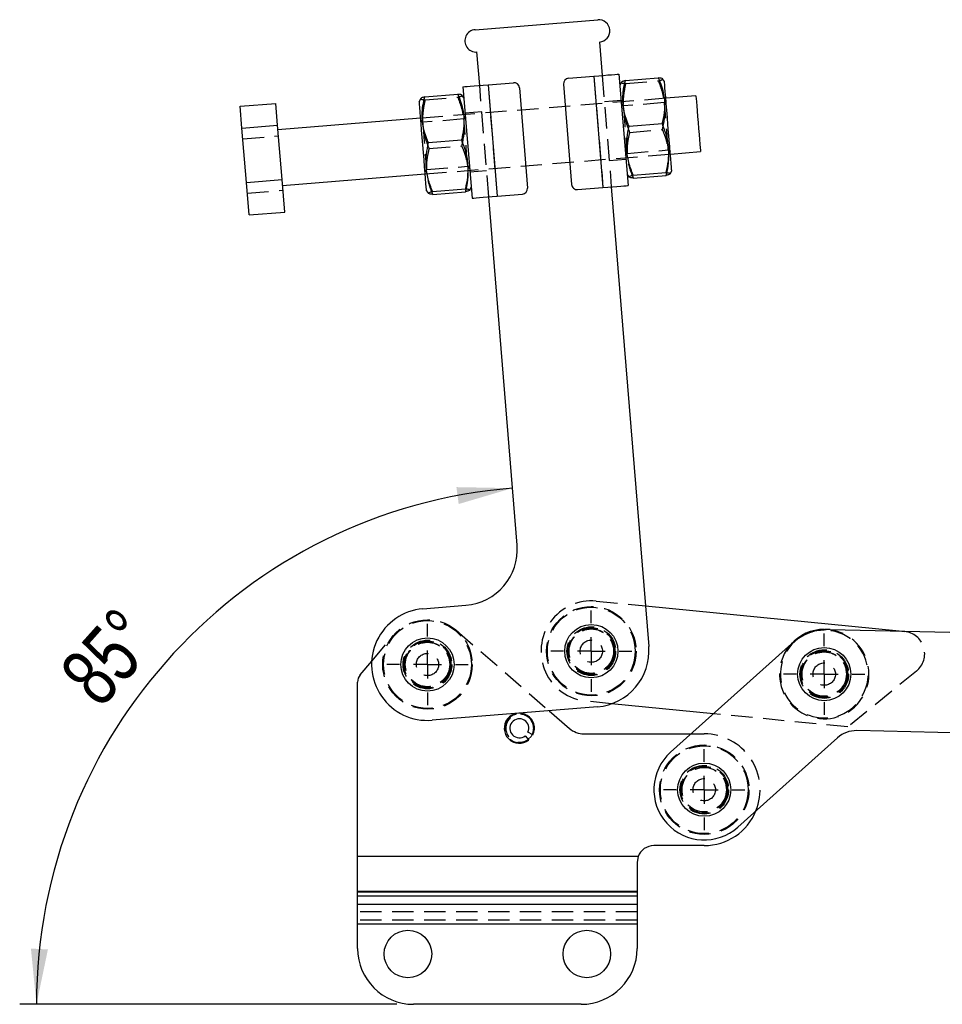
# Model space of a CAD drawing. Extents: x 54 to 540, y 63 to 421.
# Tile 3 of 11: x 54 to 137, y 333 to 421. Entities that reach past the tile are written whole.
import ezdxf

# ---------------------------------------------------------------- set-up
doc = ezdxf.new("R2010")
doc.units = 0
doc.header["$LTSCALE"] = 1.5
doc.linetypes.add('HIDDEN', pattern=[1.905, 1.27, -0.635])
doc.layers.get('0').update_dxf_attribs({"linetype": 'CONTINUOUS'})
doc.styles.add('SLDTEXTSTYLE0', font='TXT', dxfattribs={"width": 0.75})
doc.dimstyles.new('SLDDIMSTYLE3', dxfattribs={"dimtxt": 5.25, "dimasz": 4.953, "dimexe": 0, "dimexo": 0.0625, "dimgap": 1.3125, "dimtad": 1, "dimdec": 4, "dimlfac": 3, "dimzin": 12, "dimtxsty": 'SLDTEXTSTYLE0', "dimsah": 1, "dimcen": 0.09, "dimazin": 3, "dimtfac": 1, "dimtdec": 0, "dimtofl": 0, "dimtmove": 0, "dimatfit": 3, "dimtolj": 1, "dimtzin": 12})

# ---------------------------------------------------------------- blocks, each defined once
blk = doc.blocks.new('_D_7')
at = {"color": 7, "linetype": 'CONTINUOUS'}
blk.add_line((88.187, 333.197), (54.467, 333.197), dxfattribs=at)
blk.add_arc((102.288, 333.197), 46.321, 94.64959, 180, dxfattribs=at)
for points in [[(98.533, 379.366), (93.523, 379.457), (93.727, 377.947)], [(55.967, 333.197), (56.991, 338.102), (55.47, 338.184)]]:
    blk.add_solid(points, dxfattribs=at)
at = {"color": 7, "linetype": 'CONTINUOUS', "insert": (57.77, 363.055, 0.05), "char_height": 5.25, "attachment_point": 1, "rotation": 48.20291, "style": 'SLDTEXTSTYLE0'}
blk.add_mtext('85°', dxfattribs=at)
blk = doc.blocks.new('SW_CENTERMARKSYMBOL_6')
at = {"color": 0, "linetype": 'CONTINUOUS'}
for p, q in [((0, 2.5), (0, 3.63125)), ((0, 0), (0, 1.25)), ((-2.5, 0), (-3.63125, 0)), ((0, 0), (-1.25, 0)), ((0, 0), (0, -1.25)), ((0, 0), (1.25, 0)), ((2.5, 0), (3.63125, 0)), ((0, -2.5), (0, -3.63125))]:
    blk.add_line(p, q, dxfattribs=at)
blk = doc.blocks.new('SW_CENTERMARKSYMBOL_7')
at = {"color": 0, "linetype": 'CONTINUOUS'}
for p, q in [((0, 2.5), (0, 3.63125)), ((0, 0), (0, 1.25)), ((-2.5, 0), (-3.63125, 0)), ((0, 0), (-1.25, 0)), ((0, 0), (0, -1.25)), ((0, 0), (1.25, 0)), ((2.5, 0), (3.63125, 0)), ((0, -2.5), (0, -3.63125))]:
    blk.add_line(p, q, dxfattribs=at)
blk = doc.blocks.new('SW_CENTERMARKSYMBOL_8')
at = {"color": 0, "linetype": 'CONTINUOUS'}
for p, q in [((0, 2.5), (0, 3.63125)), ((0, 0), (0, 1.25)), ((-2.5, 0), (-3.63125, 0)), ((0, 0), (-1.25, 0)), ((0, 0), (0, -1.25)), ((0, 0), (1.25, 0)), ((2.5, 0), (3.63125, 0)), ((0, -2.5), (0, -3.63125))]:
    blk.add_line(p, q, dxfattribs=at)
blk = doc.blocks.new('SW_CENTERMARKSYMBOL_9')
at = {"color": 0, "linetype": 'CONTINUOUS'}
for p, q in [((0, 2.5), (0, 3.63125)), ((0, 0), (0, 1.25)), ((-2.5, 0), (-3.63125, 0)), ((0, 0), (-1.25, 0)), ((0, 0), (0, -1.25)), ((0, 0), (1.25, 0)), ((2.5, 0), (3.63125, 0)), ((0, -2.5), (0, -3.63125))]:
    blk.add_line(p, q, dxfattribs=at)

msp = doc.modelspace()

# ---------------------------------------------------------------- linework, layer by layer
at = {"color": 7, "linetype": 'CONTINUOUS'}
for p, q in [((95.198137, 420.374643), (106.161937, 421.266321)), ((106.32406, 419.272899), (106.567245, 416.282773)), ((95.603445, 415.391095), (95.36026, 418.381221)), ((103.5522, 416.037563), (105.819713, 416.221976)), ((105.819713, 416.221976), (106.630329, 406.254887)), ((108.062308, 416.404366), (108.872924, 406.437274)), ((108.63488, 415.827587), (111.577299, 416.066892)), ((112.130206, 415.731903), (111.960636, 415.977254)), ((94.108381, 415.269501), (94.918997, 405.302412)), ((96.350977, 415.451891), (98.61849, 415.636308)), ((96.350977, 415.451891), (97.161593, 405.484799)), ((99.157375, 415.178481), (99.88693, 406.208101)), ((103.094376, 415.498677), (103.82393, 406.528294)), ((108.275583, 415.686719), (108.14337, 415.407657)), ((90.33482, 414.227612), (90.202606, 413.948547)), ((90.694116, 414.36848), (93.636536, 414.607785)), ((94.189443, 414.272792), (94.019871, 414.518147)), ((114.942913, 414.455704), (112.251799, 414.236839)), ((74.184283, 413.524296), (77.373751, 413.783691)), ((74.342701, 411.576427), (74.184283, 413.524296)), ((77.532169, 411.835823), (77.373751, 413.783691)), ((90.324199, 412.453483), (77.566323, 411.415897)), ((74.342701, 411.576427), (77.532169, 411.835823)), ((74.737926, 406.716857), (74.342701, 411.576427)), ((77.927395, 406.976252), (77.532169, 411.835823)), ((108.967912, 411.732718), (111.910332, 411.972023)), ((91.027149, 410.273611), (93.969569, 410.512916)), ((112.657106, 409.253295), (115.348221, 409.47216)), ((74.737926, 406.716857), (77.927395, 406.976252)), ((78.164202, 404.064551), (77.927395, 406.976252)), ((77.971631, 406.432349), (90.729507, 407.469939)), ((108.791863, 407.433982), (108.967433, 407.179951)), ((109.322857, 407.368421), (112.265278, 407.607726)), ((109.344769, 407.098993), (112.28719, 407.338298)), ((112.651003, 407.4887), (112.778699, 407.758228)), ((74.974732, 403.805155), (74.737926, 406.716857)), ((91.382093, 405.909314), (94.324514, 406.14862)), ((94.710239, 406.029593), (94.837936, 406.299121)), ((104.362816, 406.07047), (106.630329, 406.254887)), ((107.377861, 406.31568), (110.721651, 365.201432)), ((90.851099, 405.974876), (91.026669, 405.720844)), ((91.404006, 405.639886), (94.346426, 405.879192)), ((98.947236, 374.276844), (96.414061, 405.424006)), ((97.161593, 405.484799), (99.429106, 405.669216)), ((74.974732, 403.805155), (78.164202, 404.064551)), ((90.531668, 368.575905), (94.368998, 368.887992)), ((110.426574, 368.829614), (133.131322, 366.595329)), ((126.41834, 366.732882), (126.602269, 366.728651)), ((126.953005, 366.733135), (141.147652, 366.416527)), ((112.680805, 355.740932), (123.501319, 365.455014)), ((84.923073, 362.671836), (85.945371, 363.881971)), ((84.686976, 346.407359), (84.686976, 362.026505)), ((106.143414, 359.812578), (91.342284, 358.608814)), ((101.804164, 359.459671), (103.622985, 357.881674)), ((116.518951, 359.186615), (107.407928, 360.083196)), ((140.946959, 357.418765), (129.324784, 357.677995)), ((99.67736, 357.220693), (99.999475, 356.838277)), ((100.372823, 357.312155), (99.925645, 357.535832)), ((104.933645, 357.392359), (114.520329, 357.392359)), ((127.59894, 357.038934), (118.693148, 349.043786)), ((115.686976, 347.392359), (111.186977, 347.392359)), ((109.778156, 346.407359), (84.686976, 346.407359)), ((84.686976, 343.277547), (84.686976, 346.407359)), ((109.778156, 346.407359), (109.686976, 345.909838)), ((109.686976, 345.909838), (109.686976, 343.277547)), ((109.686976, 343.277547), (84.686976, 343.277547)), ((84.686976, 343.238418), (84.686976, 343.277547)), ((109.686976, 343.238418), (84.686976, 343.238418)), ((84.686976, 342.884865), (84.686976, 343.238418)), ((84.686976, 342.134151), (84.686976, 342.884865)), ((109.686976, 342.884865), (84.686976, 342.884865)), ((109.686976, 343.277547), (109.686976, 343.238418)), ((109.686976, 343.238418), (109.686976, 342.884865)), ((109.686976, 342.884865), (109.686976, 342.134151)), ((109.686976, 342.134151), (84.686976, 342.134151)), ((84.686976, 340.376991), (84.686976, 342.134151)), ((109.686976, 342.134151), (109.686976, 340.376991)), ((84.686976, 338.19697), (84.686976, 340.376991)), ((109.686976, 340.376991), (84.686976, 340.376991)), ((109.686976, 340.376991), (109.686976, 338.19697)), ((104.686976, 333.196971), (89.686976, 333.196971))]:
    msp.add_line(p, q, dxfattribs=at)
at = {"color": 7, "linetype": 'HIDDEN'}
for p, q in [((105.819713, 416.221976), (106.630329, 406.254887)), ((106.567245, 416.282773), (107.377861, 406.31568)), ((108.656792, 415.558159), (111.599213, 415.797464)), ((96.414061, 405.424006), (95.603445, 415.391095)), ((96.350977, 415.451891), (97.161593, 405.484799)), ((112.251799, 414.236839), (90.324199, 412.453483)), ((90.716028, 414.099048), (93.658449, 414.338354)), ((108.254829, 414.037182), (106.759766, 413.915589)), ((112.265042, 414.074007), (112.134499, 413.85106)), ((108.443058, 413.550838), (108.278206, 413.749761)), ((112.134499, 413.85106), (108.443058, 413.550838)), ((90.502295, 412.091732), (90.337442, 412.290651)), ((94.193735, 412.391953), (90.502295, 412.091732)), ((94.324278, 412.6149), (94.193735, 412.391953)), ((95.795966, 413.023911), (94.300902, 412.902317)), ((109.011737, 411.193862), (111.954157, 411.433167)), ((74.421088, 410.612594), (77.610557, 410.871993)), ((91.070973, 409.734752), (94.013394, 409.974057)), ((108.78757, 409.314826), (112.479011, 409.615047)), ((112.479011, 409.615047), (112.643864, 409.416124)), ((90.729507, 407.469939), (112.657106, 409.253295)), ((107.18534, 408.682867), (108.680403, 408.804457)), ((108.657028, 409.091878), (108.78757, 409.314826)), ((90.716264, 407.632771), (90.846806, 407.855715)), ((90.846806, 407.855715), (94.538247, 408.15594)), ((94.538247, 408.15594), (94.7031, 407.957017)), ((94.726476, 407.669596), (96.221539, 407.791189)), ((74.816314, 405.753023), (78.005782, 406.012423)), ((106.029298, 369.262334), (110.426574, 368.829614)), ((93.558297, 366.613729), (101.804164, 359.459671)), ((133.131322, 366.595329), (133.600601, 366.54915)), ((85.945371, 363.881971), (87.881362, 366.173681)), ((134.668422, 363.008571), (128.530012, 358.004654)), ((107.407928, 360.083196), (105.147901, 360.305596)), ((128.530012, 358.004654), (116.518951, 359.186615)), ((114.520329, 357.392359), (115.686976, 357.392359)), ((109.778156, 346.407359), (84.686976, 346.407359)), ((109.686976, 343.277547), (84.686976, 343.277547)), ((109.686976, 343.238418), (84.686976, 343.238418)), ((109.686976, 342.884865), (84.686976, 342.884865)), ((109.686976, 342.134151), (84.686976, 342.134151)), ((109.686976, 341.481259), (84.686976, 341.481259)), ((109.686976, 340.730544), (84.686976, 340.730544)), ((109.686976, 340.376991), (84.686976, 340.376991))]:
    msp.add_line(p, q, dxfattribs=at)
at = {"color": 7, "linetype": 'CONTINUOUS', "flags": 128}
for points in [[(105.819713, 416.221976), (106.257222, 416.25756), (106.677917, 416.291773), (107.065632, 416.323307), (107.405468, 416.350945), (107.684363, 416.373629), (107.891602, 416.390482), (108.019218, 416.400861), (108.062308, 416.404366)], [(112.725902, 408.407408), (112.692025, 408.823937), (112.651316, 409.324504), (112.604941, 409.894701), (112.554238, 410.518132), (112.500665, 411.17686), (112.445761, 411.851935), (112.391109, 412.523932), (112.338278, 413.173526), (112.288789, 413.782022), (112.244066, 414.331924), (112.205395, 414.807401), (112.17389, 415.194787), (112.150456, 415.482923), (112.135767, 415.663532), (112.130246, 415.731415), (112.130206, 415.731903)], [(94.108381, 415.269501), (94.151472, 415.273007), (94.279089, 415.283385), (94.486327, 415.300242), (94.765222, 415.322922), (95.105057, 415.350563), (95.492773, 415.382094), (95.913468, 415.416311), (96.350977, 415.451891)], [(90.798302, 406.624056), (90.764426, 407.040584), (90.723715, 407.541148), (90.677341, 408.111345), (90.626638, 408.734776), (90.573065, 409.393504), (90.518161, 410.068579), (90.463508, 410.740576), (90.410677, 411.39017), (90.361189, 411.99867), (90.316466, 412.548568), (90.277795, 413.024049), (90.24629, 413.411431), (90.222856, 413.699571), (90.208167, 413.880176), (90.202646, 413.948059), (90.202606, 413.948547)], [(114.942913, 414.455704), (114.94293, 414.455514), (114.948205, 414.390634), (114.962711, 414.212286), (114.985765, 413.928806), (115.016294, 413.55345), (115.052865, 413.103774), (115.093772, 412.600796), (115.137101, 412.068039), (115.180825, 411.530416), (115.2229, 411.013063), (115.26136, 410.540171), (115.294407, 410.133853), (115.320492, 409.813109), (115.338399, 409.592934), (115.347289, 409.483622), (115.348221, 409.47216)], [(112.778699, 407.758228), (112.777921, 407.767787), (112.769476, 407.87163), (112.751969, 408.086899), (112.725902, 408.407408)], [(90.851099, 405.974876), (90.850322, 405.984435), (90.841876, 406.088274), (90.824369, 406.303543), (90.798302, 406.624056)], [(106.630329, 406.254887), (107.067837, 406.290467), (107.488533, 406.324684), (107.876249, 406.356215), (108.216084, 406.383853), (108.494979, 406.406536), (108.702217, 406.423389), (108.829834, 406.433768), (108.872924, 406.437274)], [(94.918997, 405.302412), (94.962088, 405.305918), (95.089704, 405.316297), (95.296943, 405.33315), (95.575838, 405.355833), (95.915673, 405.383471), (96.303388, 405.415002), (96.724084, 405.449219), (97.161593, 405.484799)], [(100.310056, 357.343551), (100.198247, 357.157628), (99.947317, 356.900199)]]:
    msp.add_lwpolyline(points, dxfattribs=at)
at = {"color": 7, "linetype": 'HIDDEN', "flags": 128}
for points in [[(108.443058, 413.550838), (108.443059, 413.550827), (108.447825, 413.49224), (108.461618, 413.322627), (108.483699, 413.051135), (108.512875, 412.692401), (108.547573, 412.265762), (108.585923, 411.794222), (108.625857, 411.303196), (108.665223, 410.819161), (108.7019, 410.368207), (108.733907, 409.974649), (108.759522, 409.659702)], [(112.479011, 409.615047), (112.474489, 409.670651), (112.460925, 409.837428), (112.439049, 410.106398), (112.410042, 410.463064), (112.375467, 410.888195), (112.337187, 411.35887), (112.297267, 411.849722), (112.257858, 412.334282), (112.221085, 412.786427), (112.188931, 413.181789), (112.163128, 413.499046), (112.145069, 413.721099), (112.135726, 413.835976), (112.134499, 413.85106)], [(94.538247, 408.15594), (94.533725, 408.21154), (94.520161, 408.378318), (94.498286, 408.647291), (94.469279, 409.003954), (94.434703, 409.429084), (94.396423, 409.899763), (94.356503, 410.390611), (94.317094, 410.875171), (94.280321, 411.327317), (94.248167, 411.722678), (94.222365, 412.039935), (94.204305, 412.261989), (94.194962, 412.376865), (94.193735, 412.391953)], [(90.502295, 412.091732), (90.502296, 412.09172), (90.50706, 412.033133), (90.520855, 411.86352), (90.542935, 411.592029), (90.572111, 411.233294), (90.606809, 410.806655), (90.645159, 410.335112), (90.685094, 409.844089), (90.72446, 409.360051), (90.761136, 408.909101), (90.793143, 408.515542), (90.818758, 408.200595)], [(126.41834, 366.657882), (125.755011, 366.601425), (125.441718, 366.534439)], [(100.436976, 357.892359), (100.375797, 357.506088), (100.310056, 357.343551)]]:
    msp.add_lwpolyline(points, dxfattribs=at)
at = {"color": 7, "linetype": 'HIDDEN'}
for centre, radius in [((105.5886, 364.783965), 4), ((105.5886, 364.783965), 3.925), ((90.936976, 363.592359), 4), ((90.936976, 363.592359), 3.925), ((105.5886, 364.783965), 2.175), ((105.5886, 364.783965), 2.1), ((105.5886, 364.783965), 2), ((105.5886, 364.783965), 1.984375), ((90.936976, 363.592359), 2.175), ((90.936976, 363.592359), 2.1), ((90.936976, 363.592359), 2), ((90.936976, 363.592359), 1.984375), ((105.5886, 364.783965), 1), ((126.418339, 362.732882), 2.175), ((126.418339, 362.732882), 2.1), ((126.418339, 362.732882), 2), ((126.418339, 362.732882), 1.984375), ((90.936976, 363.592359), 1), ((126.418339, 362.732882), 1), ((115.686976, 352.392359), 4), ((115.686976, 352.392359), 3.925), ((115.686976, 352.392359), 2.175), ((115.686976, 352.392359), 2.1), ((115.686976, 352.392359), 2), ((115.686976, 352.392359), 1.984375), ((115.686976, 352.392359), 1)]:
    msp.add_circle(centre, radius, dxfattribs=at)
at = {"color": 7, "linetype": 'CONTINUOUS'}
for centre, radius in [((105.5886, 364.783965), 2.38125), ((90.936976, 363.592359), 2.38125), ((126.418339, 362.732882), 2.38125), ((115.686976, 352.392359), 2.38125), ((89.186976, 337.69697), 2.125), ((105.186976, 337.69697), 2.125)]:
    msp.add_circle(centre, radius, dxfattribs=at)
for centre, radius, start, end in [((106.242998, 420.269609), 1, 274.64958889, 94.64958889), ((95.279198, 419.377932), 1, 94.64958889, 274.64958889), ((103.592731, 415.539207), 0.5, 94.64958889, 184.64958889), ((98.659021, 415.137952), 0.5, 4.64958889, 94.64958889), ((99.388575, 406.16757), 0.5, 274.64958889, 4.64958889), ((104.322285, 406.568825), 0.5, 184.64958889, 274.64958889), ((93.96369, 373.871537), 5, 274.64958889, 4.64958889), ((90.936976, 363.592359), 5, 94.64958889, 274.64958889), ((126.418339, 362.732882), 4, 90, 138.41510075), ((126.841509, 361.734377), 5.000001, 88.72224321, 131.91580982), ((126.418339, 362.732882), 3.925, 104.4077355, 121.52700775), ((105.738106, 364.796124), 5, 274.64958889, 4.64958889), ((85.686976, 362.026505), 1, 139.80953762, 180), ((99.152534, 357.889558), 1.35, 334.67793717, 308.85587181), ((99.152534, 357.889558), 0.85019, 335.41421889, 308.11959009), ((104.933645, 359.392359), 2, 229.0553139, 270), ((129.269035, 355.178617), 2.5, 88.72224321, 131.91580982), ((115.686976, 352.392359), 4.5, 131.91580982, 311.91580982), ((115.686976, 352.392359), 5, 270, 337.75773078), ((111.186976, 345.892359), 1.5, 90, 159.9199106), ((89.686976, 338.19697), 5, 180, 270), ((104.686976, 338.19697), 5, 270, 0)]:
    msp.add_arc(centre, radius, start, end, dxfattribs=at)
at = {"color": 7, "linetype": 'HIDDEN'}
for centre, radius, start, end in [((105.5886, 364.783965), 4.5, 84.37984153, 264.37984153), ((126.418339, 362.732882), 4, 138.41510075, 87.36448881), ((126.418339, 362.732882), 3.925, 121.52700775, 90), ((133.404733, 364.558763), 2, 309.18627376, 84.37984153), ((99.152534, 357.889558), 1.283013, 334.74331771, 308.79049127), ((99.186976, 357.892359), 1.25, 0, 307.46471282), ((115.686976, 352.392359), 5, 337.75773078, 90)]:
    msp.add_arc(centre, radius, start, end, dxfattribs=at)
at = {"color": 7, "linetype": 'CONTINUOUS'}
for points, knots in [([(108.63488, 415.827587), (108.521353, 415.794833), (108.327102, 415.73879), (108.304755, 415.69535), (108.295469, 415.677297)], [0, 0, 0, 0, 0.584431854, 1, 1, 1, 1]), ([(108.967912, 411.732718), (108.907122, 411.877345), (108.708919, 412.348894), (108.464711, 413.184777), (108.379201, 414.155363), (108.454622, 415.043657), (108.574574, 415.565322), (108.63488, 415.827587)], [0, 0, 0, 0, 0.11125807, 0.362750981, 0.620315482, 0.80911517, 1, 1, 1, 1]), ([(111.577299, 416.066892), (111.678224, 415.820349), (111.88101, 415.324973), (112.097389, 414.469325), (112.172692, 413.495485), (112.068469, 412.630758), (111.946953, 412.12457), (111.910332, 411.972023)], [0, 0, 0, 0, 0.188964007, 0.379682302, 0.630820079, 0.888742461, 1, 1, 1, 1]), ([(111.957606, 415.97516), (111.931609, 415.993074), (111.877671, 416.030241), (111.6798, 416.054385), (111.577299, 416.066892)], [0, 0, 0, 0, 0.481982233, 1, 1, 1, 1]), ([(90.694116, 414.36848), (90.58059, 414.335727), (90.386339, 414.279684), (90.363992, 414.236243), (90.354705, 414.218191)], [0, 0, 0, 0, 0.584431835, 1, 1, 1, 1]), ([(91.027149, 410.273611), (90.966358, 410.418238), (90.768156, 410.889787), (90.523947, 411.72567), (90.438438, 412.696253), (90.513858, 413.584547), (90.63381, 414.106214), (90.694116, 414.36848)], [0, 0, 0, 0, 0.111258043, 0.362750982, 0.620314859, 0.809114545, 1, 1, 1, 1]), ([(93.636536, 414.607785), (93.73746, 414.36124), (93.940244, 413.865863), (94.156627, 413.010219), (94.231928, 412.036378), (94.127704, 411.171651), (94.006189, 410.665463), (93.969569, 410.512916)], [0, 0, 0, 0, 0.188964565, 0.379682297, 0.63082008, 0.888742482, 1, 1, 1, 1]), ([(94.016842, 414.516054), (93.990845, 414.533967), (93.936907, 414.571134), (93.739036, 414.595278), (93.636536, 414.607785)], [0, 0, 0, 0, 0.481982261, 1, 1, 1, 1]), ([(109.322857, 407.368421), (109.182772, 407.738325), (108.899566, 408.486152), (108.726466, 409.614204), (108.756883, 410.708478), (108.897141, 411.389225), (108.967912, 411.732718)], [0, 0, 0, 0, 0.264605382, 0.534947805, 0.765343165, 1, 1, 1, 1]), ([(111.910332, 411.972023), (112.050417, 411.602121), (112.333624, 410.854294), (112.506723, 409.726241), (112.476306, 408.631966), (112.336049, 407.951219), (112.265278, 407.607726)], [0, 0, 0, 0, 0.264604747, 0.534947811, 0.765343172, 1, 1, 1, 1]), ([(93.969569, 410.512916), (94.109653, 410.143013), (94.39286, 409.395185), (94.565959, 408.267133), (94.535542, 407.172859), (94.395285, 406.492112), (94.324514, 406.14862)], [0, 0, 0, 0, 0.264605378, 0.534947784, 0.765343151, 1, 1, 1, 1]), ([(91.382093, 405.909314), (91.242009, 406.279217), (90.958801, 407.027043), (90.785703, 408.155096), (90.81612, 409.249371), (90.956377, 409.930118), (91.027149, 410.273611)], [0, 0, 0, 0, 0.264604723, 0.534947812, 0.765343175, 1, 1, 1, 1]), ([(109.344769, 407.098993), (109.233589, 407.113491), (109.008819, 407.142801), (108.922301, 407.206273), (109.035485, 407.282877), (109.226483, 407.339733), (109.322857, 407.368421)], [0, 0, 0, 0, 0.26460495, 0.534947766, 0.765343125, 1, 1, 1, 1]), ([(112.265278, 407.607726), (112.376458, 407.59323), (112.601228, 407.563922), (112.687744, 407.500451), (112.574562, 407.423842), (112.383564, 407.366986), (112.28719, 407.338298)], [0, 0, 0, 0, 0.264604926, 0.534947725, 0.765343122, 1, 1, 1, 1]), ([(94.324514, 406.14862), (94.435693, 406.134121), (94.660464, 406.104811), (94.746981, 406.041341), (94.633798, 405.96473), (94.4428, 405.907878), (94.346426, 405.879192)], [0, 0, 0, 0, 0.264604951, 0.534947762, 0.765343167, 1, 1, 1, 1]), ([(91.404006, 405.639886), (91.292826, 405.654383), (91.068055, 405.68369), (90.981538, 405.747161), (91.094721, 405.823771), (91.285719, 405.880626), (91.382093, 405.909314)], [0, 0, 0, 0, 0.26460492, 0.534947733, 0.765343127, 1, 1, 1, 1])]:
    msp.add_open_spline(points, degree=3, knots=knots, dxfattribs=at)
at = {"color": 7, "linetype": 'HIDDEN'}
for points, knots in [([(111.599213, 415.797464), (111.702316, 415.829367), (111.910758, 415.893864), (112.009189, 415.952491), (111.959719, 415.974232), (111.957606, 415.97516)], [0, 0, 0, 0, 0.483729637, 0.97794883, 1, 1, 1, 1]), ([(111.954157, 411.433167), (112.032629, 411.820845), (112.191273, 412.604607), (112.179815, 413.745806), (111.972974, 414.820784), (111.724558, 415.469921), (111.599213, 415.797464)], [0, 0, 0, 0, 0.264604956, 0.534947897, 0.765342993, 1, 1, 1, 1]), ([(108.295469, 415.677297), (108.284478, 415.668886), (108.242677, 415.636897), (108.367871, 415.596804), (108.559898, 415.571119), (108.656792, 415.558159)], [0, 0, 0, 0, 0.150192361, 0.571202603, 1, 1, 1, 1]), ([(108.656792, 415.558159), (108.578321, 415.170481), (108.419676, 414.386719), (108.431134, 413.24552), (108.637975, 412.170542), (108.886391, 411.521405), (109.011737, 411.193862)], [0, 0, 0, 0, 0.2646049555, 0.5349479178, 0.7653430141, 1, 1, 1, 1]), ([(90.354705, 414.218191), (90.343714, 414.209778), (90.301914, 414.177783), (90.427106, 414.137694), (90.619134, 414.112009), (90.716028, 414.099048)], [0, 0, 0, 0, 0.150192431, 0.571202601, 1, 1, 1, 1]), ([(90.716028, 414.099048), (90.637557, 413.71137), (90.478913, 412.927609), (90.490371, 411.786412), (90.697212, 410.711432), (90.945627, 410.062294), (91.070973, 409.734752)], [0, 0, 0, 0, 0.2646049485, 0.5349472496, 0.7653430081, 1, 1, 1, 1]), ([(93.658449, 414.338354), (93.761552, 414.370256), (93.969994, 414.434752), (94.068428, 414.493384), (94.018955, 414.515125), (94.016842, 414.516054)], [0, 0, 0, 0, 0.483729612, 0.977948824, 1, 1, 1, 1]), ([(94.013394, 409.974057), (94.091865, 410.361735), (94.250509, 411.145497), (94.239051, 412.286696), (94.03221, 413.361674), (93.783795, 414.010811), (93.658449, 414.338354)], [0, 0, 0, 0, 0.264604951, 0.534947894, 0.765342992, 1, 1, 1, 1]), ([(112.28719, 407.338298), (112.323811, 407.490848), (112.443211, 407.988226), (112.549141, 408.852586), (112.476689, 409.824234), (112.258721, 410.688666), (112.056049, 411.184093), (111.954157, 411.433167)], [0, 0, 0, 0, 0.11125796, 0.362750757, 0.620315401, 0.809114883, 1, 1, 1, 1]), ([(109.011737, 411.193862), (108.951978, 410.934249), (108.831907, 410.412615), (108.756631, 409.53325), (108.839682, 408.560039), (109.082268, 407.723519), (109.28398, 407.243618), (109.344769, 407.098993)], [0, 0, 0, 0, 0.188964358, 0.379682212, 0.630820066, 0.888742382, 1, 1, 1, 1]), ([(91.070973, 409.734752), (91.011215, 409.47514), (90.891142, 408.953507), (90.815868, 408.07414), (90.898919, 407.100932), (91.141503, 406.264409), (91.343217, 405.78451), (91.404006, 405.639886)], [0, 0, 0, 0, 0.188963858, 0.379682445, 0.630819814, 0.888742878, 1, 1, 1, 1]), ([(94.346426, 405.879192), (94.383047, 406.031739), (94.502449, 406.529116), (94.608377, 407.393478), (94.535925, 408.365124), (94.317957, 409.229556), (94.115286, 409.724983), (94.013394, 409.974057)], [0, 0, 0, 0, 0.111257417, 0.362750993, 0.62031517, 0.809114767, 1, 1, 1, 1])]:
    msp.add_open_spline(points, degree=3, knots=knots, dxfattribs=at)

# ---------------------------------------------------------------- block references
at = {"color": 218, "linetype": 'CONTINUOUS'}
for name, p in [('SW_CENTERMARKSYMBOL_7', (105.5886, 364.783965)), ('SW_CENTERMARKSYMBOL_6', (90.936976, 363.592359)), ('SW_CENTERMARKSYMBOL_8', (126.418339, 362.732882)), ('SW_CENTERMARKSYMBOL_9', (115.686976, 352.392359))]:
    msp.add_blockref(name, p, dxfattribs=at)

# ---------------------------------------------------------------- dimensions: what is measured, and where the dimension line sits
at = {"color": 7, "linetype": 'CONTINUOUS'}
dim = msp.add_angular_dim_2l(base=(68.232351, 364.595556), line1=((89.686976, 333.19697), (104.686976, 333.19697)), line2=((98.947236, 374.276845), (95.36026, 418.381223)), dimstyle='SLDDIMSTYLE3', dxfattribs=at)
dim.commit()
dim.dimension.update_dxf_attribs({"geometry": '_D_7', "text_midpoint": (67.755155, 364.069948), "dimtype": 162})

doc.saveas('drawing.dxf')
